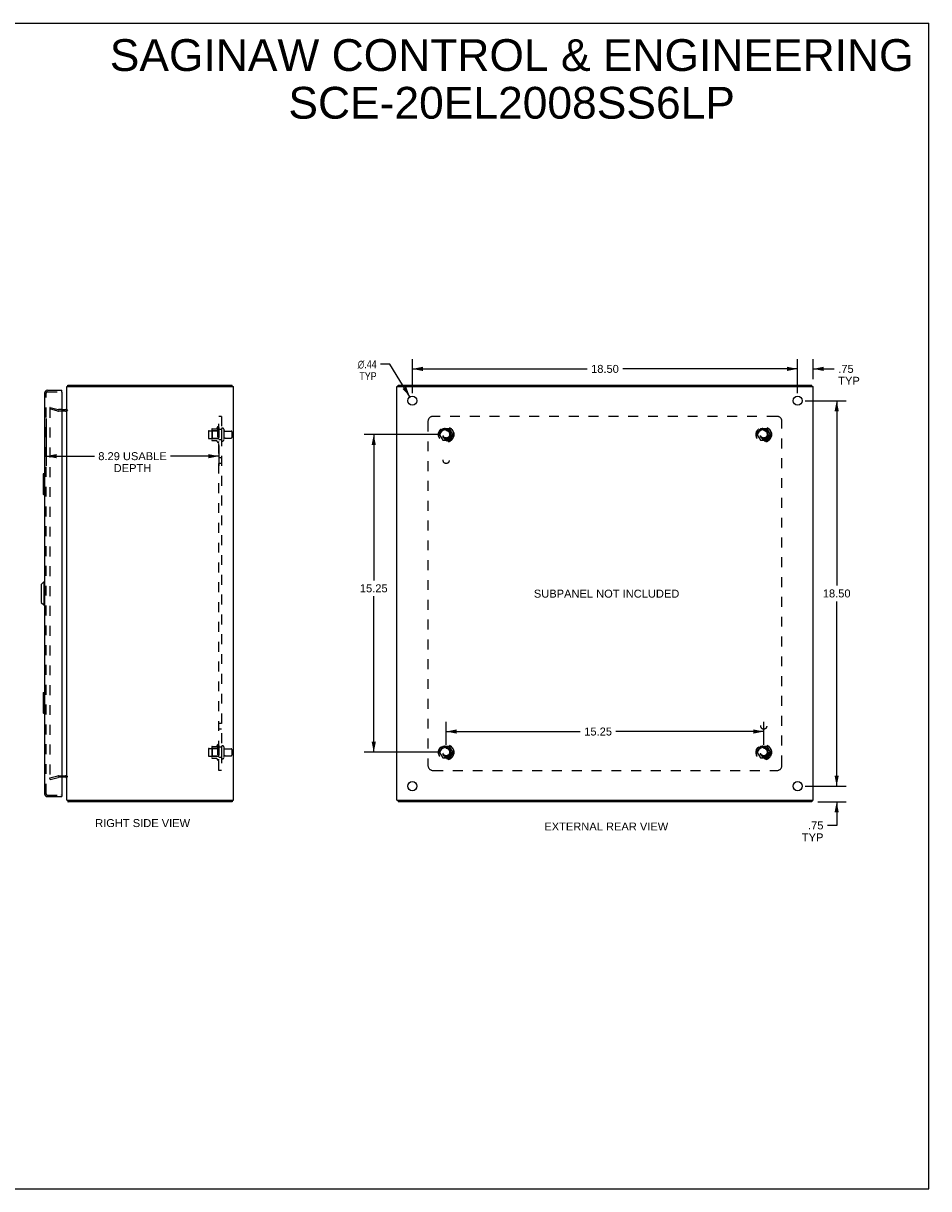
# Model space of a CAD drawing. Header units: inches. Extents: x 0 to 86.4, y 0 to 55.9.
# Tile 4 of 4: x 43 to 86.4, y 0 to 55.9. Entities that reach past the tile are written whole.
import ezdxf

# ---------------------------------------------------------------- set-up
doc = ezdxf.new("R2010")
doc.units = ezdxf.units.IN
doc.header["$LTSCALE"] = 4.754237
doc.header["$MEASUREMENT"] = 0
doc.linetypes.add('HIDDEN', pattern=[0.2, 0.1, -0.1])
doc.layers.get('0').update_dxf_attribs({"linetype": 'CONTINUOUS'})
for name, color, linetype in [('DEFAULT_2', 8, 'HIDDEN'), ('DIMENSIONS', 7, 'CONTINUOUS'), ('DOOR_ASSEMBLY', 7, 'CONTINUOUS'), ('SUBPANEL', 7, 'CONTINUOUS')]:
    doc.layers.add(name, color=color, linetype=linetype)
doc.styles.get("Standard").update_dxf_attribs({"font": 'arial.ttf'})
doc.styles.add('TEXTSTYLE_1', font='gdt', dxfattribs={"width": 0.8})
doc.dimstyles.new('DIMSTYLE_1', dxfattribs={"dimtxt": 0.381356, "dimasz": 0.508475, "dimexe": 0.09, "dimexo": 0.07, "dimgap": 0.0375, "dimtad": 0, "dimtih": 1, "dimtoh": 1, "dimzin": 4, "dimdsep": 46, "dimtxsty": 'Standard', "dimblk": '_FILLED', "dimblk1": '_FILLED', "dimblk2": '_FILLED', "dimcen": 0.09, "dimadec": 3, "dimazin": 1, "dimtfac": 1, "dimtdec": 3, "dimtofl": 0, "dimtmove": 0, "dimatfit": 3, "dimldrblk": '_FILLED', "dimfxl": 0, "dimtolj": 1, "dimtzin": 4, "dimarcsym": 0})
doc.dimstyles.new('DIMSTYLE_2', dxfattribs={"dimtxt": 0.381356, "dimasz": 0.508475, "dimexe": 0.09, "dimexo": 0.07, "dimgap": 0.09, "dimtad": 0, "dimtih": 1, "dimtoh": 1, "dimzin": 4, "dimdsep": 46, "dimtxsty": 'Standard', "dimblk": '_FILLED', "dimblk1": '_FILLED', "dimblk2": '_FILLED', "dimcen": 0.09, "dimadec": 3, "dimazin": 1, "dimtfac": 1, "dimtdec": 3, "dimtofl": 0, "dimtmove": 0, "dimatfit": 1, "dimldrblk": '_FILLED', "dimfxl": 0, "dimtolj": 1, "dimtzin": 4, "dimarcsym": 0})

# ---------------------------------------------------------------- blocks, each defined once
blk = doc.blocks.new('_FILLED')
at = {"color": 0, "linetype": 'ByBlock'}
blk.add_solid([(0, 0), (-1, 0.2), (-1, -0.2)], dxfattribs=at)
blk = doc.blocks.new('*D6')
at = {"layer": 'DIMENSIONS', "color": 2, "linetype": 'Continuous'}
for p, q in [((44.062, 36.963), (44.062, 34.7)), ((52.355, 35.668), (52.355, 34.7)), ((44.062, 35.157), (46.377, 35.157)), ((52.355, 35.157), (50.041, 35.157))]:
    blk.add_line(p, q, dxfattribs=at)
at = {"layer": 'DIMENSIONS', "color": 2, "linetype": 'Continuous', "xscale": 0.5084745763, "yscale": 0.5084745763, "zscale": 0.5084745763, "rotation": 180}
blk.add_blockref('_FILLED', (44.062, 35.157), dxfattribs=at)
at = {"layer": 'DIMENSIONS', "color": 2, "linetype": 'Continuous', "xscale": 0.5084745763, "yscale": 0.5084745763, "zscale": 0.5084745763}
blk.add_blockref('_FILLED', (52.355, 35.157), dxfattribs=at)
at = {"layer": 'DIMENSIONS', "color": 2, "linetype": 'Continuous', "insert": (48.209, 35.348), "char_height": 0.38136, "width": 3.28193, "attachment_point": 2, "line_spacing_factor": 0.9}
blk.add_mtext('8.29 USABLE\\PDEPTH', dxfattribs=at)
blk = doc.blocks.new('*D7')
at = {"layer": 'DIMENSIONS', "color": 2, "linetype": 'Continuous'}
for p, q in [((80.502, 37.819), (82.479, 37.819)), ((82.022, 37.819), (82.022, 28.95)), ((82.022, 19.319), (82.022, 28.187)), ((80.502, 19.319), (82.479, 19.319))]:
    blk.add_line(p, q, dxfattribs=at)
at = {"layer": 'DIMENSIONS', "color": 2, "linetype": 'Continuous', "xscale": 0.5084745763, "yscale": 0.5084745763, "zscale": 0.5084745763}
for p, rotation in [((82.022, 37.819), 90), ((82.022, 19.319), 270)]:
    blk.add_blockref('_FILLED', p, dxfattribs=dict(at, rotation=rotation))
at = {"layer": 'DIMENSIONS', "color": 2, "linetype": 'Continuous', "insert": (82.022, 28.759), "char_height": 0.3814, "width": 1.33262, "attachment_point": 2, "line_spacing_factor": 0.9}
blk.add_mtext('18.50', dxfattribs=at)
blk = doc.blocks.new('*D8')
at = {"layer": 'DIMENSIONS', "color": 2, "linetype": 'Continuous'}
for p, q in [((61.646, 38.174), (61.646, 39.805)), ((80.146, 38.174), (80.146, 39.805)), ((61.646, 39.347), (70.039, 39.347)), ((80.146, 39.347), (71.753, 39.347))]:
    blk.add_line(p, q, dxfattribs=at)
at = {"layer": 'DIMENSIONS', "color": 2, "linetype": 'Continuous', "xscale": 0.5084745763, "yscale": 0.5084745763, "zscale": 0.5084745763, "rotation": 180}
blk.add_blockref('_FILLED', (61.646, 39.347), dxfattribs=at)
at = {"layer": 'DIMENSIONS', "color": 2, "linetype": 'Continuous', "xscale": 0.5084745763, "yscale": 0.5084745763, "zscale": 0.5084745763}
blk.add_blockref('_FILLED', (80.146, 39.347), dxfattribs=at)
at = {"layer": 'DIMENSIONS', "color": 2, "linetype": 'Continuous', "insert": (70.896, 39.538), "char_height": 0.3814, "width": 1.33262, "attachment_point": 2, "line_spacing_factor": 0.9}
blk.add_mtext('18.50', dxfattribs=at)
blk = doc.blocks.new('*D9')
at = {"layer": 'DIMENSIONS', "color": 2, "linetype": 'Continuous'}
for p, q in [((60.568, 39.569), (60.123, 39.569)), ((61.532, 38.005), (60.568, 39.569))]:
    blk.add_line(p, q, dxfattribs=at)
at = {"layer": 'DIMENSIONS', "color": 2, "linetype": 'Continuous', "xscale": 0.5084745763, "yscale": 0.5084745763, "zscale": 0.5084745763, "rotation": 301.6392960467}
blk.add_blockref('_FILLED', (61.532, 38.005), dxfattribs=at)
at = {"layer": 'DIMENSIONS', "color": 2, "linetype": 'Continuous', "insert": (59.932, 39.76), "char_height": 0.38136, "width": 1.2485, "attachment_point": 3, "line_spacing_factor": 0.9, "style": 'TEXTSTYLE_1'}
blk.add_mtext('{\\fgdt;n}\\fArial;.44\\PTYP', dxfattribs=at)
blk = doc.blocks.new('*D10')
at = {"layer": 'DIMENSIONS', "color": 2, "linetype": 'Continuous'}
for p, q in [((82.022, 19.319), (82.022, 20.335)), ((80.502, 19.319), (82.479, 19.319)), ((81.109, 18.569), (82.479, 18.569)), ((82.022, 18.569), (82.022, 17.435)), ((82.022, 17.435), (81.577, 17.435))]:
    blk.add_line(p, q, dxfattribs=at)
at = {"layer": 'DIMENSIONS', "color": 2, "linetype": 'Continuous', "xscale": 0.5084745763, "yscale": 0.5084745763, "zscale": 0.5084745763}
for p, rotation in [((82.022, 19.319), 270), ((82.022, 18.569), 90)]:
    blk.add_blockref('_FILLED', p, dxfattribs=dict(at, rotation=rotation))
at = {"layer": 'DIMENSIONS', "color": 2, "linetype": 'Continuous', "insert": (81.386, 17.626), "char_height": 0.3814, "width": 1.03349, "attachment_point": 3, "line_spacing_factor": 0.9}
blk.add_mtext('.75\\PTYP', dxfattribs=at)
blk = doc.blocks.new('*D11')
at = {"layer": 'DIMENSIONS', "color": 2, "linetype": 'Continuous'}
for p, q in [((80.146, 38.174), (80.146, 39.805)), ((80.896, 38.849), (80.896, 39.805)), ((80.146, 39.347), (79.129, 39.347)), ((80.896, 39.347), (81.906, 39.347))]:
    blk.add_line(p, q, dxfattribs=at)
at = {"layer": 'DIMENSIONS', "color": 2, "linetype": 'Continuous', "xscale": 0.5084745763, "yscale": 0.5084745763, "zscale": 0.5084745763}
blk.add_blockref('_FILLED', (80.146, 39.347), dxfattribs=at)
at = {"layer": 'DIMENSIONS', "color": 2, "linetype": 'Continuous', "xscale": 0.5084745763, "yscale": 0.5084745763, "zscale": 0.5084745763, "rotation": 180}
blk.add_blockref('_FILLED', (80.896, 39.347), dxfattribs=at)
at = {"layer": 'DIMENSIONS', "color": 2, "linetype": 'Continuous', "insert": (82.097, 39.538), "char_height": 0.3814, "width": 1.03349, "attachment_point": 1, "line_spacing_factor": 0.9}
blk.add_mtext('.75\\PTYP', dxfattribs=at)
blk = doc.blocks.new('*D12')
at = {"layer": 'DIMENSIONS', "color": 2, "linetype": 'Continuous'}
for p, q in [((62.915, 36.194), (59.335, 36.194)), ((59.793, 36.194), (59.793, 29.196)), ((59.793, 20.944), (59.793, 28.434)), ((62.915, 20.944), (59.335, 20.944))]:
    blk.add_line(p, q, dxfattribs=at)
at = {"layer": 'DIMENSIONS', "color": 2, "linetype": 'Continuous', "xscale": 0.5084745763, "yscale": 0.5084745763, "zscale": 0.5084745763}
for p, rotation in [((59.793, 36.194), 90), ((59.793, 20.944), 270)]:
    blk.add_blockref('_FILLED', p, dxfattribs=dict(at, rotation=rotation))
at = {"layer": 'DIMENSIONS', "color": 2, "linetype": 'Continuous', "insert": (59.793, 29.006), "char_height": 0.3814, "width": 1.33262, "attachment_point": 2, "line_spacing_factor": 0.9}
blk.add_mtext('15.25', dxfattribs=at)
blk = doc.blocks.new('*D13')
at = {"layer": 'DIMENSIONS', "color": 2, "linetype": 'Continuous'}
for p, q in [((63.271, 21.299), (63.271, 22.399)), ((78.521, 21.299), (78.521, 22.399)), ((63.271, 21.941), (69.71, 21.941)), ((78.521, 21.941), (71.424, 21.941))]:
    blk.add_line(p, q, dxfattribs=at)
at = {"layer": 'DIMENSIONS', "color": 2, "linetype": 'Continuous', "xscale": 0.5084745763, "yscale": 0.5084745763, "zscale": 0.5084745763, "rotation": 180}
blk.add_blockref('_FILLED', (63.271, 21.941), dxfattribs=at)
at = {"layer": 'DIMENSIONS', "color": 2, "linetype": 'Continuous', "xscale": 0.5084745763, "yscale": 0.5084745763, "zscale": 0.5084745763}
blk.add_blockref('_FILLED', (78.521, 21.941), dxfattribs=at)
at = {"layer": 'DIMENSIONS', "color": 2, "linetype": 'Continuous', "insert": (70.567, 22.132), "char_height": 0.3814, "width": 1.33262, "attachment_point": 2, "line_spacing_factor": 0.9}
blk.add_mtext('15.25', dxfattribs=at)

msp = doc.modelspace()

# ---------------------------------------------------------------- linework, layer by layer
at = {"color": 7, "linetype": 'Continuous'}
for p, q in [((0, 55.932), (86.441, 55.932)), ((86.441, 0), (86.441, 55.932)), ((45.118, 38.494), (45.118, 38.569)), ((52.992, 38.494), (52.992, 38.569)), ((60.959, 38.494), (60.959, 38.569)), ((80.833, 38.494), (80.833, 38.569)), ((52.992, 18.644), (52.992, 18.569)), ((60.959, 18.644), (60.959, 18.569)), ((80.833, 18.644), (80.833, 18.569)), ((0, 0), (86.441, 0))]:
    msp.add_line(p, q, dxfattribs=at)
at = {"color": 3, "linetype": 'Continuous'}
for p, q in [((45.055, 18.644), (45.055, 38.494)), ((45.055, 38.494), (53.055, 38.494)), ((45.118, 38.569), (52.992, 38.569)), ((53.055, 18.644), (53.055, 38.494)), ((60.896, 18.644), (60.896, 38.494)), ((60.896, 38.494), (80.896, 38.494)), ((60.959, 38.569), (80.833, 38.569)), ((80.896, 18.644), (80.896, 38.494)), ((44.812, 37.394), (44.985, 37.394)), ((44.985, 19.744), (44.812, 19.744)), ((45.055, 18.644), (53.055, 18.644)), ((52.992, 18.569), (45.118, 18.569)), ((60.896, 18.644), (80.896, 18.644)), ((80.833, 18.569), (60.959, 18.569))]:
    msp.add_line(p, q, dxfattribs=at)
for points in [[(45.097, 38.525), (45.098, 38.527), (45.099, 38.528), (45.1, 38.53), (45.101, 38.531), (45.102, 38.533), (45.103, 38.536), (45.104, 38.538), (45.105, 38.54), (45.106, 38.543), (45.106, 38.545), (45.107, 38.548)], [(45.107, 38.548), (45.108, 38.552), (45.109, 38.554), (45.109, 38.556), (45.11, 38.558), (45.111, 38.56), (45.111, 38.561), (45.112, 38.563), (45.112, 38.564), (45.113, 38.565), (45.114, 38.566), (45.115, 38.567), (45.115, 38.567), (45.116, 38.568), (45.117, 38.568), (45.118, 38.568), (45.118, 38.569)], [(45.097, 18.612), (45.098, 18.61), (45.099, 18.609), (45.1, 18.607), (45.101, 18.606), (45.102, 18.604), (45.103, 18.601), (45.104, 18.599), (45.105, 18.597), (45.106, 18.594), (45.106, 18.592), (45.107, 18.589), (45.108, 18.585)], [(45.108, 18.585), (45.109, 18.583), (45.109, 18.581), (45.11, 18.579), (45.111, 18.577), (45.111, 18.576), (45.112, 18.574), (45.112, 18.573), (45.113, 18.572), (45.114, 18.571), (45.115, 18.57), (45.115, 18.57), (45.116, 18.569), (45.117, 18.569), (45.118, 18.569), (45.118, 18.569)]]:
    msp.add_lwpolyline(points, dxfattribs=at)
for centre in [(61.646, 37.819), (80.146, 37.819), (61.646, 19.319), (80.146, 19.319)]:
    msp.add_circle(centre, 0.219, dxfattribs=at)
for centre, radius, start, end in [((45.2, 38.424), 0.145, 135.3986, 151.1263), ((44.985, 37.464), 0.07, 270, 360), ((44.985, 19.674), 0.07, 0, 90), ((45.2, 18.714), 0.145, 208.8737, 224.6014)]:
    msp.add_arc(centre, radius, start, end, dxfattribs=at)
at = {"layer": 'DEFAULT_2', "color": 8, "linetype": 'HIDDEN'}
for p, q in [((44.262, 37.498), (44.243, 37.425)), ((44.243, 37.479), (44.243, 37.477)), ((44.243, 37.477), (44.243, 19.66)), ((44.257, 37.492), (44.257, 37.492)), ((44.262, 37.498), (44.647, 37.395)), ((44.627, 37.322), (44.243, 37.425)), ((44.812, 37.394), (44.657, 37.394)), ((44.985, 37.319), (44.657, 37.319)), ((51.885, 36.381), (52.48, 36.381)), ((52.019, 36.449), (52.019, 35.938)), ((52.039, 36.377), (52.019, 36.397)), ((52.03, 36.471), (52.258, 36.471)), ((52.039, 36.377), (52.039, 36.01)), ((52.335, 36.377), (52.039, 36.377)), ((52.285, 36.549), (52.285, 35.838)), ((52.335, 36.377), (52.355, 36.397)), ((52.335, 36.377), (52.335, 36.01)), ((52.355, 36.528), (52.355, 35.859)), ((52.48, 36.451), (52.48, 35.936)), ((52.59, 36.451), (52.59, 35.936)), ((52.653, 36.359), (52.95, 36.359)), ((63.108, 36.466), (62.954, 36.199)), ((63.426, 36.471), (63.117, 36.471)), ((63.589, 36.199), (63.434, 36.466)), ((78.358, 36.466), (78.204, 36.199)), ((78.676, 36.471), (78.367, 36.471)), ((78.839, 36.199), (78.684, 36.466)), ((51.855, 36.351), (51.855, 36.036)), ((51.885, 36.006), (52.48, 36.006)), ((52.039, 36.01), (52.019, 35.99)), ((52.03, 35.916), (52.258, 35.916)), ((52.335, 36.01), (52.039, 36.01)), ((52.335, 36.01), (52.355, 35.99)), ((52.653, 36.029), (52.95, 36.029)), ((52.98, 36.329), (52.98, 36.059)), ((62.954, 36.189), (63.108, 35.921)), ((63.426, 35.916), (63.117, 35.916)), ((63.434, 35.921), (63.589, 36.189)), ((78.204, 36.189), (78.358, 35.921)), ((78.676, 35.916), (78.367, 35.916)), ((78.684, 35.921), (78.839, 36.189)), ((52.285, 21.299), (52.285, 20.588)), ((52.355, 21.278), (52.355, 20.609)), ((51.855, 21.101), (51.855, 20.786)), ((51.885, 21.131), (52.48, 21.131)), ((51.885, 20.756), (52.48, 20.756)), ((52.019, 21.199), (52.019, 20.688)), ((52.039, 21.127), (52.019, 21.147)), ((52.039, 20.76), (52.019, 20.74)), ((52.03, 21.221), (52.258, 21.221)), ((52.335, 21.127), (52.039, 21.127)), ((52.039, 21.127), (52.039, 20.76)), ((52.335, 20.76), (52.039, 20.76)), ((52.335, 21.127), (52.355, 21.147)), ((52.335, 21.127), (52.335, 20.76)), ((52.335, 20.76), (52.355, 20.74)), ((52.48, 21.201), (52.48, 20.686)), ((52.59, 21.201), (52.59, 20.686)), ((52.653, 21.109), (52.95, 21.109)), ((52.653, 20.779), (52.95, 20.779)), ((52.98, 21.079), (52.98, 20.809)), ((63.108, 21.216), (62.954, 20.949)), ((62.954, 20.939), (63.108, 20.671)), ((63.426, 21.221), (63.117, 21.221)), ((63.589, 20.949), (63.434, 21.216)), ((63.434, 20.671), (63.589, 20.939)), ((78.358, 21.216), (78.204, 20.949)), ((78.204, 20.939), (78.358, 20.671)), ((78.676, 21.221), (78.367, 21.221)), ((78.839, 20.949), (78.684, 21.216)), ((78.684, 20.671), (78.839, 20.939)), ((52.03, 20.666), (52.258, 20.666)), ((63.426, 20.666), (63.117, 20.666)), ((78.676, 20.666), (78.367, 20.666)), ((44.243, 19.712), (44.627, 19.815)), ((44.262, 19.639), (44.243, 19.712)), ((44.262, 19.639), (44.647, 19.742)), ((44.657, 19.819), (44.985, 19.819)), ((44.812, 19.744), (44.657, 19.744))]:
    msp.add_line(p, q, dxfattribs=at)
for points in [[(44.257, 37.492), (44.255, 37.492), (44.254, 37.492), (44.252, 37.491), (44.251, 37.491), (44.25, 37.49), (44.248, 37.489), (44.247, 37.488), (44.246, 37.487), (44.245, 37.486), (44.245, 37.485), (44.244, 37.483), (44.244, 37.482), (44.243, 37.48), (44.243, 37.479)], [(44.261, 37.492), (44.259, 37.492), (44.258, 37.492), (44.257, 37.492)], [(44.243, 19.66), (44.243, 19.658), (44.243, 19.657), (44.244, 19.655), (44.244, 19.654), (44.245, 19.652), (44.245, 19.651)], [(44.257, 19.645), (44.257, 19.645), (44.255, 19.645), (44.254, 19.645), (44.252, 19.646), (44.251, 19.646), (44.25, 19.647), (44.248, 19.648), (44.247, 19.649), (44.246, 19.65), (44.245, 19.651)], [(44.261, 19.645), (44.259, 19.645), (44.258, 19.645), (44.257, 19.645)]]:
    msp.add_lwpolyline(points, dxfattribs=at)
for centre, radius in [((63.271, 36.194), 0.372), ((63.271, 36.194), 0.356), ((63.271, 36.194), 0.312), ((63.271, 36.194), 0.204), ((63.271, 36.194), 0.188), ((63.271, 36.194), 0.183), ((63.271, 36.194), 0.165), ((78.521, 36.194), 0.372), ((78.521, 36.194), 0.356), ((78.521, 36.194), 0.312), ((78.521, 36.194), 0.204), ((78.521, 36.194), 0.188), ((78.521, 36.194), 0.183), ((78.521, 36.194), 0.165), ((63.271, 20.944), 0.372), ((63.271, 20.944), 0.356), ((63.271, 20.944), 0.312), ((78.521, 20.944), 0.372), ((78.521, 20.944), 0.356), ((78.521, 20.944), 0.312), ((63.271, 20.944), 0.204), ((63.271, 20.944), 0.188), ((63.271, 20.944), 0.183), ((63.271, 20.944), 0.165), ((78.521, 20.944), 0.204), ((78.521, 20.944), 0.188), ((78.521, 20.944), 0.183), ((78.521, 20.944), 0.165)]:
    msp.add_circle(centre, radius, dxfattribs=at)
for centre, radius, start, end in [((44.657, 37.434), 0.115, 255, 270), ((44.657, 37.434), 0.04, 255, 270), ((44.985, 37.464), 0.145, 270, 321.2451), ((51.885, 36.351), 0.03, 90, 180), ((52.161, 36.449), 0.141, 174.7919, 180), ((52.03, 36.461), 0.01, 90, 174.8062), ((52.239, 36.481), 0.01, 270, 336.0321), ((52.886, 36.194), 0.698, 149.3369, 156.0321), ((52.317, 36.528), 0.0384, 0, 145.5503), ((52.535, 36.451), 0.055, 0, 180), ((52.653, 36.421), 0.0625, 180, 270), ((52.95, 36.329), 0.03, 0, 90), ((63.117, 36.461), 0.01, 90.0124, 149.9892), ((63.426, 36.461), 0.01, 30.012, 89.9887), ((78.367, 36.461), 0.01, 90.0124, 149.9892), ((78.676, 36.461), 0.01, 30.012, 89.9887), ((51.885, 36.036), 0.03, 180, 270), ((52.161, 35.938), 0.141, 180, 185.2081), ((52.03, 35.926), 0.01, 185.1938, 270), ((52.239, 35.906), 0.01, 23.9679, 90), ((52.886, 36.194), 0.698, 203.9679, 210.6631), ((52.317, 35.859), 0.0384, 214.4497, 360), ((52.535, 35.936), 0.055, 180, 360), ((52.653, 35.966), 0.0625, 90, 180), ((52.95, 36.059), 0.03, 270, 360), ((62.963, 36.194), 0.01, 150.0127, 209.9883), ((63.117, 35.926), 0.01, 210.012, 269.9887), ((63.426, 35.926), 0.01, 270.0124, 329.9892), ((63.58, 36.194), 0.01, 330.0127, 29.9883), ((78.213, 36.194), 0.01, 150.0127, 209.9883), ((78.367, 35.926), 0.01, 210.012, 269.9887), ((78.676, 35.926), 0.01, 270.0124, 329.9892), ((78.83, 36.194), 0.01, 330.0127, 29.9883), ((52.886, 20.944), 0.698, 149.3369, 156.0321), ((52.317, 21.278), 0.0384, 0, 145.5503), ((52.535, 21.201), 0.055, 0, 180), ((51.885, 21.101), 0.03, 90, 180), ((51.885, 20.786), 0.03, 180, 270), ((52.161, 21.199), 0.141, 174.7919, 180), ((52.03, 21.211), 0.01, 90, 174.8062), ((52.239, 21.231), 0.01, 270, 336.0321), ((52.653, 21.171), 0.0625, 180, 270), ((52.653, 20.716), 0.0625, 90, 180), ((52.95, 21.079), 0.03, 0, 90), ((52.95, 20.809), 0.03, 270, 360), ((62.963, 20.944), 0.01, 150.0127, 209.9883), ((63.117, 21.211), 0.01, 90.0124, 149.9892), ((63.426, 21.211), 0.01, 30.012, 89.9887), ((63.58, 20.944), 0.01, 330.0127, 29.9883), ((78.213, 20.944), 0.01, 150.0127, 209.9883), ((78.367, 21.211), 0.01, 90.0124, 149.9892), ((78.676, 21.211), 0.01, 30.012, 89.9887), ((78.83, 20.944), 0.01, 330.0127, 29.9883), ((52.161, 20.688), 0.141, 180, 185.2081), ((52.03, 20.676), 0.01, 185.1938, 270), ((52.239, 20.656), 0.01, 23.9679, 90), ((52.886, 20.944), 0.698, 203.9679, 210.6631), ((52.317, 20.609), 0.0384, 214.4497, 360), ((52.535, 20.686), 0.055, 180, 360), ((63.117, 20.676), 0.01, 210.012, 269.9887), ((63.426, 20.676), 0.01, 270.0124, 329.9892), ((78.367, 20.676), 0.01, 210.012, 269.9887), ((78.676, 20.676), 0.01, 270.0124, 329.9892), ((44.657, 19.704), 0.115, 90, 105), ((44.657, 19.704), 0.04, 90, 105), ((44.985, 19.674), 0.145, 38.7549, 90)]:
    msp.add_arc(centre, radius, start, end, dxfattribs=at)
at = {"layer": 'DOOR_ASSEMBLY', "color": 3, "linetype": 'Continuous'}
for p, q in [((43.987, 38.184), (43.987, 18.954)), ((44.122, 38.319), (44.812, 38.319)), ((44.812, 38.229), (44.812, 18.909)), ((44.122, 18.819), (44.812, 18.819))]:
    msp.add_line(p, q, dxfattribs=at)
at = {"layer": 'DOOR_ASSEMBLY', "color": 8, "linetype": 'HIDDEN'}
for p, q in [((44.062, 18.954), (44.062, 38.184)), ((44.122, 38.244), (44.797, 38.244)), ((44.122, 18.894), (44.797, 18.894))]:
    msp.add_line(p, q, dxfattribs=at)
at = {"layer": 'DOOR_ASSEMBLY', "color": 7, "linetype": 'Continuous'}
for p, q in [((44.812, 38.244), (44.797, 38.244)), ((44.812, 38.244), (44.812, 38.319)), ((43.927, 34.304), (43.927, 33.334)), ((43.942, 34.319), (43.987, 34.319)), ((43.974, 34.219), (43.974, 33.419)), ((43.942, 33.319), (43.987, 33.319)), ((43.83, 29.001), (43.948, 29.119)), ((43.948, 29.119), (43.948, 28.017)), ((43.948, 29.119), (43.987, 29.119)), ((43.83, 29.001), (43.83, 28.135)), ((43.83, 28.135), (43.948, 28.017)), ((43.948, 28.017), (43.987, 28.017)), ((43.927, 23.804), (43.927, 22.834)), ((43.942, 23.819), (43.987, 23.819)), ((43.974, 23.719), (43.974, 22.919)), ((43.942, 22.819), (43.987, 22.819)), ((44.797, 18.894), (44.812, 18.894)), ((44.812, 18.894), (44.812, 18.819))]:
    msp.add_line(p, q, dxfattribs=at)
for points in [[(43.972, 34.255), (43.973, 34.249), (43.973, 34.243), (43.974, 34.237), (43.974, 34.231), (43.974, 34.225), (43.974, 34.219)], [(43.974, 33.419), (43.974, 33.412), (43.974, 33.406), (43.974, 33.4), (43.973, 33.394), (43.973, 33.388), (43.972, 33.382)], [(43.972, 23.755), (43.973, 23.749), (43.973, 23.743), (43.974, 23.737), (43.974, 23.731), (43.974, 23.725), (43.974, 23.719)], [(43.974, 22.919), (43.974, 22.912), (43.974, 22.906), (43.974, 22.9), (43.973, 22.894), (43.973, 22.888), (43.972, 22.882)]]:
    msp.add_lwpolyline(points, dxfattribs=at)
at = {"layer": 'DOOR_ASSEMBLY', "color": 3, "linetype": 'Continuous'}
for centre, radius, start, end in [((44.122, 38.184), 0.135, 90, 180), ((44.797, 38.229), 0.015, 0, 90), ((44.122, 18.954), 0.135, 180, 270), ((44.797, 18.909), 0.015, 270, 360)]:
    msp.add_arc(centre, radius, start, end, dxfattribs=at)
at = {"layer": 'DOOR_ASSEMBLY', "color": 8, "linetype": 'HIDDEN'}
for centre, start, end in [((44.122, 38.184), 90, 180), ((44.122, 18.954), 180, 270)]:
    msp.add_arc(centre, 0.06, start, end, dxfattribs=at)
at = {"layer": 'DOOR_ASSEMBLY', "color": 7, "linetype": 'Continuous'}
for centre, start, end in [((43.942, 34.304), 90, 180), ((43.972, 34.304), 0, 90), ((43.942, 33.334), 180, 270), ((43.972, 33.334), 270, 360), ((43.942, 23.804), 90, 180), ((43.972, 23.804), 0, 90), ((43.942, 22.834), 180, 270), ((43.972, 22.834), 270, 360)]:
    msp.add_arc(centre, 0.015, start, end, dxfattribs=at)
at = {"layer": 'SUBPANEL', "color": 8, "linetype": 'HIDDEN'}
for p, q in [((52.355, 20.069), (52.355, 37.069)), ((52.48, 37.069), (52.355, 37.069)), ((52.48, 37.069), (52.48, 20.069)), ((79.146, 37.069), (62.646, 37.069)), ((52.48, 36.444), (52.355, 36.444)), ((62.396, 36.819), (62.396, 20.319)), ((79.396, 20.319), (79.396, 36.819)), ((52.48, 35.944), (52.355, 35.944)), ((52.48, 35.084), (52.355, 35.084)), ((52.48, 34.803), (52.355, 34.803)), ((52.48, 22.334), (52.355, 22.334)), ((52.48, 22.053), (52.355, 22.053)), ((52.48, 21.194), (52.355, 21.194)), ((52.48, 20.694), (52.355, 20.694)), ((52.48, 20.069), (52.355, 20.069)), ((62.646, 20.069), (79.146, 20.069))]:
    msp.add_line(p, q, dxfattribs=at)
for centre, radius in [((63.271, 36.194), 0.25), ((78.521, 36.194), 0.25), ((63.271, 34.944), 0.141), ((78.521, 22.194), 0.141), ((63.271, 20.944), 0.25), ((78.521, 20.944), 0.25)]:
    msp.add_circle(centre, radius, dxfattribs=at)
for centre, start, end in [((62.646, 36.819), 90, 180), ((79.146, 36.819), 0, 90), ((62.646, 20.319), 180, 270), ((79.146, 20.319), 270, 360)]:
    msp.add_arc(centre, 0.25, start, end, dxfattribs=at)

# ---------------------------------------------------------------- texts
at = {"layer": 'DIMENSIONS', "color": 2, "linetype": 'Continuous', "attachment_point": 2, "line_spacing_factor": 0.9}
for s, insert, char_height, width in [('SAGINAW CONTROL & ENGINEERING\\PSCE-20EL2008SS6LP', (66.415, 55.17), 1.52542, 38.52687), ('SUBPANEL NOT INCLUDED', (70.974, 28.749), 0.38136, 6.97357), ('RIGHT SIDE VIEW', (48.695, 17.738), 0.38136, 4.54792), ('EXTERNAL REAR VIEW', (70.959, 17.574), 0.38136, 5.93724)]:
    msp.add_mtext(s, dxfattribs=dict(at, insert=insert, char_height=char_height, width=width))

# ---------------------------------------------------------------- dimensions: what is measured, and where the dimension line sits
at = {"layer": 'DIMENSIONS', "color": 2, "linetype": 'Continuous'}
dim = msp.add_diameter_dim_2p(p1=(61.532, 38.005), p2=(61.761, 37.632), text='%%c<>\\PTYP', dimstyle='DIMSTYLE_2', override={"dimpost": '<>'}, dxfattribs=at)
dim.commit()
dim.dimension.update_dxf_attribs({"geometry": '*D9', "text_midpoint": (59.308, 39.283), "dimtype": 163})
for base, p1, p2, picture, middle in [((80.146, 39.347), (61.646, 38.104), (80.146, 38.104), '*D8', (70.913, 39.345)), ((78.521, 21.941), (63.271, 21.229), (78.521, 21.229), '*D13', (70.584, 21.939))]:
    dim = msp.add_linear_dim(base=base, p1=p1, p2=p2, dimstyle='DIMSTYLE_1', dxfattribs=at)
    dim.commit()
    dim.dimension.update_dxf_attribs({"geometry": picture, "text_midpoint": middle, "dimtype": 160})
for base, p1, p2, angle, picture, middle in [((80.146, 39.347), (80.896, 38.779), (80.146, 38.104), 180, '*D11', (82.614, 39.061)), ((82.022, 19.319), (81.039, 18.569), (80.432, 19.319), 90, '*D10', (80.869, 17.149))]:
    dim = msp.add_linear_dim(base=base, p1=p1, p2=p2, angle=angle, text='<>\\PTYP', dimstyle='DIMSTYLE_1', dxfattribs=at)
    dim.commit()
    dim.dimension.update_dxf_attribs({"geometry": picture, "text_midpoint": middle, "dimtype": 160})
for base, p1, p2, picture, middle in [((82.022, 37.819), (80.432, 19.319), (80.432, 37.819), '*D7', (82.038, 28.566)), ((59.793, 36.194), (62.985, 20.944), (62.985, 36.194), '*D12', (59.811, 28.813))]:
    dim = msp.add_linear_dim(base=base, p1=p1, p2=p2, angle=90, dimstyle='DIMSTYLE_1', dxfattribs=at)
    dim.commit()
    dim.dimension.update_dxf_attribs({"geometry": picture, "text_midpoint": middle, "dimtype": 160})
dim = msp.add_linear_dim(base=(52.355, 35.157), p1=(44.062, 37.033), p2=(52.355, 35.738), text='<> USABLE\\PDEPTH', dimstyle='DIMSTYLE_1', dxfattribs=at)
dim.commit()
dim.dimension.update_dxf_attribs({"geometry": '*D6', "text_midpoint": (48.209, 34.871), "dimtype": 160})

doc.saveas('drawing.dxf')
